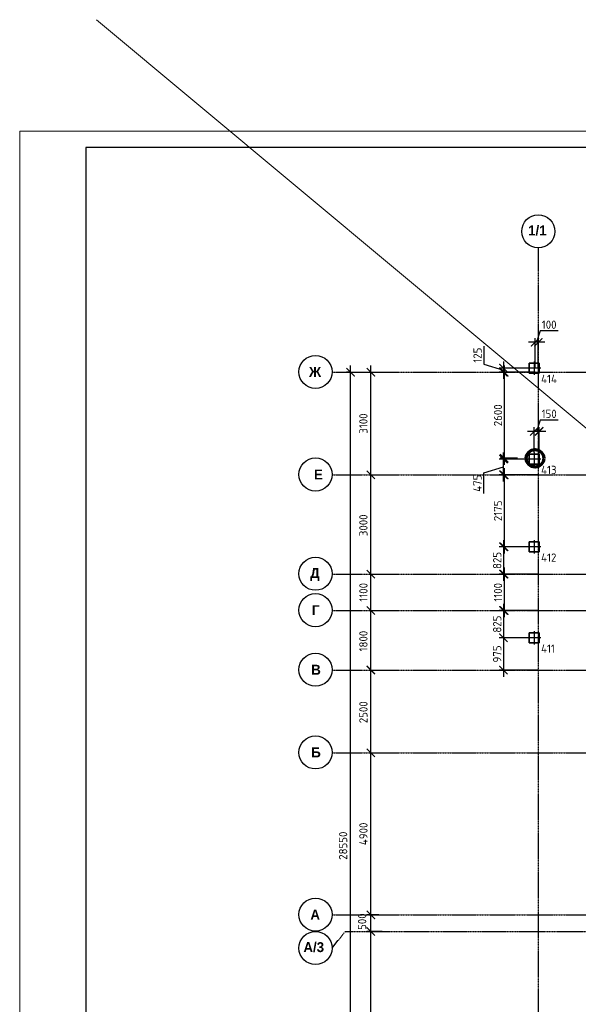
# Model space of a CAD drawing. Header units: millimetres. Extents: x -93479 to 1057970, y -66333 to 172656.
# Tile 223 of 256: x 340558 to 357436, y 34715 to 64471. Entities that reach past the tile are written whole.
import ezdxf

# ---------------------------------------------------------------- set-up
doc = ezdxf.new("R2010")
doc.units = ezdxf.units.MM
for name, pattern in [('______5', [1100, 800, -100, 100, -100]), ('DASHDOT', [25.4, 12.7, -6.35, 0, -6.35]), ('осевая', [50.8, 31.75, -6.35, 6.35, -6.35])]:
    doc.linetypes.add(name, pattern=pattern)
doc.layers.add('SVAI', color=7, linetype='Continuous')
doc.layers.add('ТОЛСТЫЕ_ОСНОВНЫЕ', color=6, linetype='Continuous')
for name, color, linetype, lineweight in [('КО_оси', 1, 'DASHDOT', 25), ('КО_осн_тон', 183, 'Continuous', 25), ('КО_фундаменты', 2, 'Continuous', 50), ('Оси', 40, '______5', 18), ('РАЗМЕРЫ', 7, 'Continuous', 9), ('СПДС_РАЗМЕРЫ', 152, 'Continuous', 25), ('ТОНКИЕ', 7, 'Continuous', 9)]:
    doc.layers.add(name, color=color, linetype=linetype, lineweight=lineweight)
doc.styles.add('GOST-2.304_Type-B', font='GOST_Common.ttf')
doc.styles.add('MtXpl_Century Gothic', font='GOTHICB.TTF', dxfattribs={"height": 0.2})
doc.styles.add('ГОСТ', font='GOST_Common.ttf')
doc.dimstyles.new('СПДС', dxfattribs={"dimscale": 100, "dimtxt": 2.5, "dimasz": 2.5, "dimexe": 1.25, "dimexo": 0, "dimtad": 1, "dimdec": 0, "dimtxsty": 'GOST-2.304_Type-B', "dimblk": 'ARCHTICK', "dimcen": 2.5, "dimdle": 2, "dimadec": 0, "dimazin": 2, "dimtfac": 0.75, "dimtdec": 0, "dimtmove": 1, "dimatfit": 3, "dimfxl": 1, "dimtolj": 1, "dimarcsym": 1})

# ---------------------------------------------------------------- blocks, each defined once
blk = doc.blocks.new('*U1948')
at = {"layer": 'ТОЛСТЫЕ_ОСНОВНЫЕ', "color": 7}
blk.add_lwpolyline([(20, 5), (836, 5), (836, 589), (20, 589)], close=True, dxfattribs=at)
at = {"layer": 'ТОНКИЕ', "color": 7}
blk.add_lwpolyline([(0, 0), (841, 0), (841, 594), (0, 594)], close=True, dxfattribs=at)
blk = doc.blocks.new('_ArchTick')
at = {"color": 0, "linetype": 'ByBlock', "const_width": 0.15}
blk.add_lwpolyline([(-0.5, -0.5), (0.5, 0.5)], dxfattribs=at)
blk = doc.blocks.new('*D2013')
at = {"layer": 'DEFPOINTS', "color": 0, "ltscale": 100, "transparency": 16777216}
for p in [(-11259, -3607), (-11259, -3607), (-11259, -32157)]:
    blk.add_point(p, dxfattribs=at)
at = {"layer": 'СПДС_РАЗМЕРЫ', "color": 0, "lineweight": -2, "transparency": 16777216}
for p, q in [((-11259, -32357), (-11259, -3407)), ((-11259, -3607), (-11384, -3607)), ((-11259, -32157), (-11384, -32157))]:
    blk.add_line(p, q, dxfattribs=at)
at = {"layer": 'СПДС_РАЗМЕРЫ', "color": 0, "lineweight": -2, "ltscale": 100, "transparency": 16777216, "xscale": 250, "yscale": 250, "zscale": 250}
for p, rotation in [((-11259, -3607), 90), ((-11259, -32157), 270)]:
    blk.add_blockref('_ArchTick', p, dxfattribs=dict(at, rotation=rotation))
at = {"layer": 'СПДС_РАЗМЕРЫ', "color": 0, "ltscale": 100, "transparency": 16777216, "insert": (-11484, -17915), "char_height": 250, "attachment_point": 5, "rotation": 90, "style": 'GOST-2.304_Type-B'}
blk.add_mtext('\\A1;28550', dxfattribs=at)
blk = doc.blocks.new('*D2016')
at = {"layer": 'DEFPOINTS', "color": 0, "ltscale": 100, "transparency": 16777216}
for p in [(-10646, -20507), (-10646, -20507), (-10646, -26007)]:
    blk.add_point(p, dxfattribs=at)
at = {"layer": 'СПДС_РАЗМЕРЫ', "color": 0, "lineweight": -2, "transparency": 16777216}
for p, q in [((-10646, -26207), (-10646, -20307)), ((-10646, -20507), (-10521, -20507)), ((-10646, -26007), (-10521, -26007))]:
    blk.add_line(p, q, dxfattribs=at)
at = {"layer": 'СПДС_РАЗМЕРЫ', "color": 0, "lineweight": -2, "ltscale": 100, "transparency": 16777216, "xscale": 250, "yscale": 250, "zscale": 250}
for p, rotation in [((-10646, -20507), 90), ((-10646, -26007), 270)]:
    blk.add_blockref('_ArchTick', p, dxfattribs=dict(at, rotation=rotation))
at = {"layer": 'СПДС_РАЗМЕРЫ', "color": 0, "ltscale": 100, "transparency": 16777216, "insert": (-10871, -23282), "char_height": 250, "attachment_point": 5, "rotation": 90, "style": 'GOST-2.304_Type-B'}
blk.add_mtext('\\A1;5500', dxfattribs=at)
blk = doc.blocks.new('*D2017')
at = {"layer": 'DEFPOINTS', "color": 0, "ltscale": 100, "transparency": 16777216}
for p in [(-10646, -15107), (-10646, -15107), (-10646, -20007)]:
    blk.add_point(p, dxfattribs=at)
at = {"layer": 'СПДС_РАЗМЕРЫ', "color": 0, "lineweight": -2, "transparency": 16777216}
for p, q in [((-10646, -20207), (-10646, -14907)), ((-10646, -15107), (-10521, -15107)), ((-10646, -20007), (-10521, -20007))]:
    blk.add_line(p, q, dxfattribs=at)
at = {"layer": 'СПДС_РАЗМЕРЫ', "color": 0, "lineweight": -2, "ltscale": 100, "transparency": 16777216, "xscale": 250, "yscale": 250, "zscale": 250}
for p, rotation in [((-10646, -15107), 90), ((-10646, -20007), 270)]:
    blk.add_blockref('_ArchTick', p, dxfattribs=dict(at, rotation=rotation))
at = {"layer": 'СПДС_РАЗМЕРЫ', "color": 0, "ltscale": 100, "transparency": 16777216, "insert": (-10871, -17557), "char_height": 250, "attachment_point": 5, "rotation": 90, "style": 'GOST-2.304_Type-B'}
blk.add_mtext('\\A1;4900', dxfattribs=at)
blk = doc.blocks.new('*D2018')
at = {"layer": 'DEFPOINTS', "color": 0, "ltscale": 100, "transparency": 16777216}
for p in [(-10646, -12607), (-10646, -12607), (-10646, -15107)]:
    blk.add_point(p, dxfattribs=at)
at = {"layer": 'СПДС_РАЗМЕРЫ', "color": 0, "lineweight": -2, "transparency": 16777216}
for p, q in [((-10646, -15307), (-10646, -12407)), ((-10646, -12607), (-10521, -12607)), ((-10646, -15107), (-10521, -15107))]:
    blk.add_line(p, q, dxfattribs=at)
at = {"layer": 'СПДС_РАЗМЕРЫ', "color": 0, "lineweight": -2, "ltscale": 100, "transparency": 16777216, "xscale": 250, "yscale": 250, "zscale": 250}
for p, rotation in [((-10646, -12607), 90), ((-10646, -15107), 270)]:
    blk.add_blockref('_ArchTick', p, dxfattribs=dict(at, rotation=rotation))
at = {"layer": 'СПДС_РАЗМЕРЫ', "color": 0, "ltscale": 100, "transparency": 16777216, "insert": (-10871, -13882), "char_height": 250, "attachment_point": 5, "rotation": 90, "style": 'GOST-2.304_Type-B'}
blk.add_mtext('\\A1;2500', dxfattribs=at)
blk = doc.blocks.new('*D2019')
at = {"layer": 'DEFPOINTS', "color": 0, "ltscale": 100, "transparency": 16777216}
for p in [(-10646, -10807), (-10646, -10807), (-10646, -12607)]:
    blk.add_point(p, dxfattribs=at)
at = {"layer": 'СПДС_РАЗМЕРЫ', "color": 0, "lineweight": -2, "transparency": 16777216}
for p, q in [((-10646, -12807), (-10646, -10607)), ((-10646, -10807), (-10521, -10807)), ((-10646, -12607), (-10521, -12607))]:
    blk.add_line(p, q, dxfattribs=at)
at = {"layer": 'СПДС_РАЗМЕРЫ', "color": 0, "lineweight": -2, "ltscale": 100, "transparency": 16777216, "xscale": 250, "yscale": 250, "zscale": 250}
for p, rotation in [((-10646, -10807), 90), ((-10646, -12607), 270)]:
    blk.add_blockref('_ArchTick', p, dxfattribs=dict(at, rotation=rotation))
at = {"layer": 'СПДС_РАЗМЕРЫ', "color": 0, "ltscale": 100, "transparency": 16777216, "insert": (-10871, -11732), "char_height": 250, "attachment_point": 5, "rotation": 90, "style": 'GOST-2.304_Type-B'}
blk.add_mtext('\\A1;1800', dxfattribs=at)
blk = doc.blocks.new('*D2020')
at = {"layer": 'DEFPOINTS', "color": 0, "ltscale": 100, "transparency": 16777216}
for p in [(-10646, -9707), (-10646, -9707), (-10646, -10807)]:
    blk.add_point(p, dxfattribs=at)
at = {"layer": 'СПДС_РАЗМЕРЫ', "color": 0, "lineweight": -2, "transparency": 16777216}
for p, q in [((-10646, -11007), (-10646, -9507)), ((-10646, -9707), (-10521, -9707)), ((-10646, -10807), (-10521, -10807))]:
    blk.add_line(p, q, dxfattribs=at)
at = {"layer": 'СПДС_РАЗМЕРЫ', "color": 0, "lineweight": -2, "ltscale": 100, "transparency": 16777216, "xscale": 250, "yscale": 250, "zscale": 250}
for p, rotation in [((-10646, -9707), 90), ((-10646, -10807), 270)]:
    blk.add_blockref('_ArchTick', p, dxfattribs=dict(at, rotation=rotation))
at = {"layer": 'СПДС_РАЗМЕРЫ', "color": 0, "ltscale": 100, "transparency": 16777216, "insert": (-10871, -10257), "char_height": 250, "attachment_point": 5, "rotation": 90, "style": 'GOST-2.304_Type-B'}
blk.add_mtext('\\A1;1100', dxfattribs=at)
blk = doc.blocks.new('*D2021')
at = {"layer": 'DEFPOINTS', "color": 0, "ltscale": 100, "transparency": 16777216}
for p in [(-10646, -6707), (-10646, -6707), (-10646, -9707)]:
    blk.add_point(p, dxfattribs=at)
at = {"layer": 'СПДС_РАЗМЕРЫ', "color": 0, "lineweight": -2, "transparency": 16777216}
for p, q in [((-10646, -9907), (-10646, -6507)), ((-10646, -6707), (-10521, -6707)), ((-10646, -9707), (-10521, -9707))]:
    blk.add_line(p, q, dxfattribs=at)
at = {"layer": 'СПДС_РАЗМЕРЫ', "color": 0, "lineweight": -2, "ltscale": 100, "transparency": 16777216, "xscale": 250, "yscale": 250, "zscale": 250}
for p, rotation in [((-10646, -6707), 90), ((-10646, -9707), 270)]:
    blk.add_blockref('_ArchTick', p, dxfattribs=dict(at, rotation=rotation))
at = {"layer": 'СПДС_РАЗМЕРЫ', "color": 0, "ltscale": 100, "transparency": 16777216, "insert": (-10871, -8232), "char_height": 250, "attachment_point": 5, "rotation": 90, "style": 'GOST-2.304_Type-B'}
blk.add_mtext('\\A1;3000', dxfattribs=at)
blk = doc.blocks.new('*D2022')
at = {"layer": 'DEFPOINTS', "color": 0, "ltscale": 100, "transparency": 16777216}
for p in [(-11070, -3607), (-10646, -3607), (-10646, -6707)]:
    blk.add_point(p, dxfattribs=at)
at = {"layer": 'СПДС_РАЗМЕРЫ', "color": 0, "lineweight": -2, "transparency": 16777216}
for p, q in [((-10646, -6907), (-10646, -3407)), ((-11070, -3607), (-10521, -3607)), ((-10646, -6707), (-10521, -6707))]:
    blk.add_line(p, q, dxfattribs=at)
at = {"layer": 'СПДС_РАЗМЕРЫ', "color": 0, "lineweight": -2, "ltscale": 100, "transparency": 16777216, "xscale": 250, "yscale": 250, "zscale": 250}
for p, rotation in [((-10646, -3607), 90), ((-10646, -6707), 270)]:
    blk.add_blockref('_ArchTick', p, dxfattribs=dict(at, rotation=rotation))
at = {"layer": 'СПДС_РАЗМЕРЫ', "color": 0, "ltscale": 100, "transparency": 16777216, "insert": (-10871, -5157), "char_height": 250, "attachment_point": 5, "rotation": 90, "style": 'GOST-2.304_Type-B'}
blk.add_mtext('\\A1;3100', dxfattribs=at)
blk = doc.blocks.new('*D2040')
at = {"layer": 'DEFPOINTS', "color": 0, "ltscale": 100, "transparency": 16777216}
for p in [(-10646, -20007), (-10410, -20007), (-10308, -20507)]:
    blk.add_point(p, dxfattribs=at)
at = {"layer": 'СПДС_РАЗМЕРЫ', "color": 0, "lineweight": -2, "transparency": 16777216}
for p, q in [((-10646, -20707), (-10646, -19807)), ((-10410, -20007), (-10771, -20007)), ((-10308, -20507), (-10771, -20507))]:
    blk.add_line(p, q, dxfattribs=at)
at = {"layer": 'СПДС_РАЗМЕРЫ', "color": 0, "lineweight": -2, "ltscale": 100, "transparency": 16777216, "xscale": 250, "yscale": 250, "zscale": 250}
for p, rotation in [((-10646, -20007), 90), ((-10646, -20507), 270)]:
    blk.add_blockref('_ArchTick', p, dxfattribs=dict(at, rotation=rotation))
at = {"layer": 'СПДС_РАЗМЕРЫ', "color": 0, "ltscale": 100, "transparency": 16777216, "insert": (-10910, -20209), "char_height": 250, "attachment_point": 5, "rotation": 90, "style": 'GOST-2.304_Type-B'}
blk.add_mtext('\\A1;500', dxfattribs=at)
blk = doc.blocks.new('Свайка')
at = {"layer": 'КО_оси', "color": 7, "ltscale": 100}
for p, q in [((200, 0), (-200, 0)), ((0, 200), (0, -200))]:
    blk.add_line(p, q, dxfattribs=at)
at = {"layer": 'КО_фундаменты', "color": 7, "lineweight": 35, "ltscale": 100}
for p, q in [((150, 150), (-150, 150)), ((-150, 150), (-150, -150)), ((150, -150), (150, 150)), ((-150, -150), (150, -150))]:
    blk.add_line(p, q, dxfattribs=at)
blk = doc.blocks.new('*D307')
at = {"layer": 'DEFPOINTS', "color": 0, "ltscale": 100, "transparency": 16777216}
for p in [(356103, 53941), (355173, 53816), (356103, 53816)]:
    blk.add_point(p, dxfattribs=at)
at = {"layer": 'РАЗМЕРЫ', "color": 0, "lineweight": -2, "transparency": 16777216}
for p, q in [((354579, 54607), (354579, 54057)), ((354579, 54057), (355173, 53879)), ((356103, 53941), (355048, 53941)), ((355173, 54141), (355173, 53616)), ((356103, 53816), (355048, 53816))]:
    blk.add_line(p, q, dxfattribs=at)
at = {"layer": 'РАЗМЕРЫ', "color": 0, "lineweight": -2, "ltscale": 100, "transparency": 16777216, "xscale": 250, "yscale": 250, "zscale": 250}
for p, rotation in [((355173, 53941), 270), ((355173, 53816), 90)]:
    blk.add_blockref('_ArchTick', p, dxfattribs=dict(at, rotation=rotation))
at = {"layer": 'РАЗМЕРЫ', "color": 0, "ltscale": 100, "transparency": 16777216, "insert": (354391, 54332), "char_height": 250, "attachment_point": 5, "rotation": 90, "style": 'GOST-2.304_Type-B'}
blk.add_mtext('\\A1;125', dxfattribs=at)
blk = doc.blocks.new('*D308')
at = {"layer": 'DEFPOINTS', "color": 0, "ltscale": 100, "transparency": 16777216}
for p in [(356128, 54722), (356128, 53966), (356228, 53966)]:
    blk.add_point(p, dxfattribs=at)
at = {"layer": 'РАЗМЕРЫ', "color": 0, "lineweight": -2, "transparency": 16777216}
for p, q in [((356281, 55066), (356178, 54722)), ((356832, 55066), (356281, 55066)), ((356128, 53966), (356128, 54847)), ((356228, 53966), (356228, 54847)), ((356428, 54722), (355928, 54722))]:
    blk.add_line(p, q, dxfattribs=at)
at = {"layer": 'РАЗМЕРЫ', "color": 0, "lineweight": -2, "ltscale": 100, "transparency": 16777216, "xscale": 250, "yscale": 250, "zscale": 250}
blk.add_blockref('_ArchTick', (356128, 54722), dxfattribs=at)
at = {"layer": 'РАЗМЕРЫ', "color": 0, "lineweight": -2, "ltscale": 100, "transparency": 16777216, "xscale": 250, "yscale": 250, "zscale": 250, "rotation": 180}
blk.add_blockref('_ArchTick', (356228, 54722), dxfattribs=at)
at = {"layer": 'РАЗМЕРЫ', "color": 0, "ltscale": 100, "transparency": 16777216, "insert": (356556, 55253), "char_height": 250, "attachment_point": 5, "style": 'GOST-2.304_Type-B'}
blk.add_mtext('\\A1;100', dxfattribs=at)
blk = doc.blocks.new('*D309')
at = {"layer": 'DEFPOINTS', "color": 0, "ltscale": 100, "transparency": 16777216}
for p in [(355173, 51191), (356103, 51191), (356228, 50716)]:
    blk.add_point(p, dxfattribs=at)
at = {"layer": 'РАЗМЕРЫ', "color": 0, "lineweight": -2, "transparency": 16777216}
for p, q in [((356103, 51191), (355048, 51191)), ((355173, 50516), (355173, 51391)), ((354578, 50775), (355173, 50954)), ((354578, 50150), (354578, 50775)), ((356228, 50716), (355048, 50716))]:
    blk.add_line(p, q, dxfattribs=at)
at = {"layer": 'РАЗМЕРЫ', "color": 0, "lineweight": -2, "ltscale": 100, "transparency": 16777216, "xscale": 250, "yscale": 250, "zscale": 250}
for p, rotation in [((355173, 51191), 90), ((355173, 50716), 270)]:
    blk.add_blockref('_ArchTick', p, dxfattribs=dict(at, rotation=rotation))
at = {"layer": 'РАЗМЕРЫ', "color": 0, "ltscale": 100, "transparency": 16777216, "insert": (354390, 50463), "char_height": 250, "attachment_point": 5, "rotation": 90, "style": 'GOST-2.304_Type-B'}
blk.add_mtext('\\A1;475', dxfattribs=at)
blk = doc.blocks.new('*D310')
at = {"layer": 'DEFPOINTS', "color": 0, "ltscale": 100, "transparency": 16777216}
for p in [(356103, 52029), (356103, 51391), (356253, 51191)]:
    blk.add_point(p, dxfattribs=at)
at = {"layer": 'РАЗМЕРЫ', "color": 0, "lineweight": -2, "transparency": 16777216}
for p, q in [((356281, 52373), (356178, 52029)), ((356832, 52373), (356281, 52373)), ((356103, 51391), (356103, 52154)), ((356253, 51191), (356253, 52154)), ((356453, 52029), (355903, 52029))]:
    blk.add_line(p, q, dxfattribs=at)
at = {"layer": 'РАЗМЕРЫ', "color": 0, "lineweight": -2, "ltscale": 100, "transparency": 16777216, "xscale": 250, "yscale": 250, "zscale": 250, "rotation": 180}
blk.add_blockref('_ArchTick', (356103, 52029), dxfattribs=at)
at = {"layer": 'РАЗМЕРЫ', "color": 0, "lineweight": -2, "ltscale": 100, "transparency": 16777216, "xscale": 250, "yscale": 250, "zscale": 250}
blk.add_blockref('_ArchTick', (356253, 52029), dxfattribs=at)
at = {"layer": 'РАЗМЕРЫ', "color": 0, "ltscale": 100, "transparency": 16777216, "insert": (356556, 52560), "char_height": 250, "attachment_point": 5, "style": 'GOST-2.304_Type-B'}
blk.add_mtext('\\A1;150', dxfattribs=at)
blk = doc.blocks.new('*D311')
at = {"layer": 'DEFPOINTS', "color": 0, "ltscale": 100, "transparency": 16777216}
for p in [(356069, 50716), (355198, 48541), (356103, 48541)]:
    blk.add_point(p, dxfattribs=at)
at = {"layer": 'РАЗМЕРЫ', "color": 0, "lineweight": -2, "transparency": 16777216}
for p, q in [((355198, 50916), (355198, 48341)), ((356069, 50716), (355073, 50716)), ((356103, 48541), (355073, 48541))]:
    blk.add_line(p, q, dxfattribs=at)
at = {"layer": 'РАЗМЕРЫ', "color": 0, "lineweight": -2, "ltscale": 100, "transparency": 16777216, "xscale": 250, "yscale": 250, "zscale": 250}
for p, rotation in [((355198, 50716), 90), ((355198, 48541), 270)]:
    blk.add_blockref('_ArchTick', p, dxfattribs=dict(at, rotation=rotation))
at = {"layer": 'РАЗМЕРЫ', "color": 0, "ltscale": 100, "transparency": 16777216, "insert": (355010, 49629), "char_height": 250, "attachment_point": 5, "rotation": 90, "style": 'GOST-2.304_Type-B'}
blk.add_mtext('\\A1;2175', dxfattribs=at)
blk = doc.blocks.new('*D312')
at = {"layer": 'DEFPOINTS', "color": 0, "ltscale": 100, "transparency": 16777216}
for p in [(356103, 48541), (355173, 47716), (356228, 47716)]:
    blk.add_point(p, dxfattribs=at)
at = {"layer": 'РАЗМЕРЫ', "color": 0, "lineweight": -2, "transparency": 16777216}
for p, q in [((356103, 48541), (355048, 48541)), ((355173, 48741), (355173, 47516)), ((356228, 47716), (355048, 47716))]:
    blk.add_line(p, q, dxfattribs=at)
at = {"layer": 'РАЗМЕРЫ', "color": 0, "lineweight": -2, "ltscale": 100, "transparency": 16777216, "xscale": 250, "yscale": 250, "zscale": 250}
for p, rotation in [((355173, 48541), 90), ((355173, 47716), 270)]:
    blk.add_blockref('_ArchTick', p, dxfattribs=dict(at, rotation=rotation))
at = {"layer": 'РАЗМЕРЫ', "color": 0, "ltscale": 100, "transparency": 16777216, "insert": (354985, 48129), "char_height": 250, "attachment_point": 5, "rotation": 90, "style": 'GOST-2.304_Type-B'}
blk.add_mtext('\\A1;825', dxfattribs=at)
blk = doc.blocks.new('*D313')
at = {"layer": 'DEFPOINTS', "color": 0, "ltscale": 100, "transparency": 16777216}
for p in [(356228, 47716), (355198, 46616), (356228, 46616)]:
    blk.add_point(p, dxfattribs=at)
at = {"layer": 'РАЗМЕРЫ', "color": 0, "lineweight": -2, "transparency": 16777216}
for p, q in [((355198, 47916), (355198, 46416)), ((356228, 47716), (355073, 47716)), ((356228, 46616), (355073, 46616))]:
    blk.add_line(p, q, dxfattribs=at)
at = {"layer": 'РАЗМЕРЫ', "color": 0, "lineweight": -2, "ltscale": 100, "transparency": 16777216, "xscale": 250, "yscale": 250, "zscale": 250}
for p, rotation in [((355198, 47716), 90), ((355198, 46616), 270)]:
    blk.add_blockref('_ArchTick', p, dxfattribs=dict(at, rotation=rotation))
at = {"layer": 'РАЗМЕРЫ', "color": 0, "ltscale": 100, "transparency": 16777216, "insert": (355010, 47166), "char_height": 250, "attachment_point": 5, "rotation": 90, "style": 'GOST-2.304_Type-B'}
blk.add_mtext('\\A1;1100', dxfattribs=at)
blk = doc.blocks.new('*D314')
at = {"layer": 'DEFPOINTS', "color": 0, "ltscale": 100, "transparency": 16777216}
for p in [(356228, 46616), (355173, 45791), (356103, 45791)]:
    blk.add_point(p, dxfattribs=at)
at = {"layer": 'РАЗМЕРЫ', "color": 0, "lineweight": -2, "transparency": 16777216}
for p, q in [((355173, 46816), (355173, 45591)), ((356228, 46616), (355048, 46616)), ((356103, 45791), (355048, 45791))]:
    blk.add_line(p, q, dxfattribs=at)
at = {"layer": 'РАЗМЕРЫ', "color": 0, "lineweight": -2, "ltscale": 100, "transparency": 16777216, "xscale": 250, "yscale": 250, "zscale": 250}
for p, rotation in [((355173, 46616), 90), ((355173, 45791), 270)]:
    blk.add_blockref('_ArchTick', p, dxfattribs=dict(at, rotation=rotation))
at = {"layer": 'РАЗМЕРЫ', "color": 0, "ltscale": 100, "transparency": 16777216, "insert": (354985, 46204), "char_height": 250, "attachment_point": 5, "rotation": 90, "style": 'GOST-2.304_Type-B'}
blk.add_mtext('\\A1;825', dxfattribs=at)
blk = doc.blocks.new('*D315')
at = {"layer": 'DEFPOINTS', "color": 0, "ltscale": 100, "transparency": 16777216}
for p in [(356103, 45791), (355173, 44816), (356228, 44816)]:
    blk.add_point(p, dxfattribs=at)
at = {"layer": 'РАЗМЕРЫ', "color": 0, "lineweight": -2, "transparency": 16777216}
for p, q in [((355173, 45991), (355173, 44616)), ((356103, 45791), (355048, 45791)), ((356228, 44816), (355048, 44816))]:
    blk.add_line(p, q, dxfattribs=at)
at = {"layer": 'РАЗМЕРЫ', "color": 0, "lineweight": -2, "ltscale": 100, "transparency": 16777216, "xscale": 250, "yscale": 250, "zscale": 250}
for p, rotation in [((355173, 45791), 90), ((355173, 44816), 270)]:
    blk.add_blockref('_ArchTick', p, dxfattribs=dict(at, rotation=rotation))
at = {"layer": 'РАЗМЕРЫ', "color": 0, "ltscale": 100, "transparency": 16777216, "insert": (354985, 45304), "char_height": 250, "attachment_point": 5, "rotation": 90, "style": 'GOST-2.304_Type-B'}
blk.add_mtext('\\A1;975', dxfattribs=at)
blk = doc.blocks.new('*D324')
at = {"layer": 'DEFPOINTS', "color": 0, "ltscale": 100, "transparency": 16777216}
for p in [(356128, 53816), (355198, 51216), (355601, 51216)]:
    blk.add_point(p, dxfattribs=at)
at = {"layer": 'РАЗМЕРЫ', "color": 0, "lineweight": -2, "transparency": 16777216}
for p, q in [((355198, 54016), (355198, 51016)), ((356128, 53816), (355073, 53816)), ((355601, 51216), (355073, 51216))]:
    blk.add_line(p, q, dxfattribs=at)
at = {"layer": 'РАЗМЕРЫ', "color": 0, "lineweight": -2, "ltscale": 100, "transparency": 16777216, "xscale": 250, "yscale": 250, "zscale": 250}
for p, rotation in [((355198, 53816), 90), ((355198, 51216), 270)]:
    blk.add_blockref('_ArchTick', p, dxfattribs=dict(at, rotation=rotation))
at = {"layer": 'РАЗМЕРЫ', "color": 0, "ltscale": 100, "transparency": 16777216, "insert": (355010, 52516), "char_height": 250, "attachment_point": 5, "rotation": 90, "style": 'GOST-2.304_Type-B'}
blk.add_mtext('\\A1;2600', dxfattribs=at)
blk = doc.blocks.new('оси')
at = {"color": 7, "linetype": 'ByBlock', "lineweight": -2}
for centre in [(-5586.9, 651.4), (-12318.7, -3596.8), (-12318.7, -6696.8), (-12318.7, -9696.8), (-12318.7, -10796.8), (-12318.7, -12596.8), (-12318.7, -15096.8), (-12318.7, -19996.8), (-12318.7, -21006.8)]:
    blk.add_circle(centre, 500, dxfattribs=at)
at = {"layer": 'Оси', "color": 7, "linetype": 'осевая', "lineweight": 25, "transparency": 33554687}
for p, q in [((-5586.3, 151.4), (-5586.3, -36280.2)), ((-11815.1, -3606.9), (53620.6, -3606.9)), ((-11815.1, -6706.9), (53620.6, -6706.9)), ((-11815.1, -9706.9), (53620.6, -9706.9)), ((-11815.1, -10806.9), (53620.6, -10806.9)), ((-11815.1, -12606.9), (53620.6, -12606.9)), ((-11815.1, -15106.9), (53620.6, -15106.9)), ((-11815.1, -20006.9), (53620.6, -20006.9)), ((-11818.7, -21006.8), (-11416.6, -20506.9)), ((-11416.6, -20506.9), (53620.6, -20506.9))]:
    blk.add_line(p, q, dxfattribs=at)
at = {"layer": 'Оси', "color": 7, "lineweight": 25, "transparency": 33554687, "style": 'MtXpl_Century Gothic'}
for s, p in [('1/1', (-5894.7, 528.1)), ('Ж', (-12513.9, -3746.8)), (' Е', (-12476.2, -6846.8)), ('Д', (-12479.5, -9824.4)), ('Г', (-12427.1, -10946.8)), ('В', (-12446.9, -12746.8)), ('Б', (-12446.4, -15246.8)), ('А', (-12473.3, -20146.8)), ('А/3', (-12684, -21130.1))]:
    blk.add_text(s, height=300, dxfattribs=at).set_placement(p)
at = {"layer": 'СПДС_РАЗМЕРЫ', "color": 7}
for base, p1, p2, picture, middle in [((-11258.9, -3606.9), (-11258.9, -32156.9), (-11258.9, -3606.9), '*D2013', (-11258.9, -17914.5)), ((-10646.3, -3606.9), (-10646.3, -6706.9), (-11069.8, -3606.9), '*D2022', (-10646.3, -5156.9)), ((-10646.3, -6706.9), (-10646.3, -9706.9), (-10646.3, -6706.9), '*D2021', (-10646.3, -8232.1)), ((-10646.3, -9706.9), (-10646.3, -10806.9), (-10646.3, -9706.9), '*D2020', (-10646.3, -10256.9)), ((-10646.3, -10806.9), (-10646.3, -12606.9), (-10646.3, -10806.9), '*D2019', (-10646.3, -11732.1)), ((-10646.3, -12606.9), (-10646.3, -15106.9), (-10646.3, -12606.9), '*D2018', (-10646.3, -13882.1)), ((-10646.3, -15106.9), (-10646.3, -20006.9), (-10646.3, -15106.9), '*D2017', (-10646.3, -17556.9)), ((-10646.3, -20506.9), (-10646.3, -26006.9), (-10646.3, -20506.9), '*D2016', (-10646.3, -23282.1))]:
    dim = blk.add_linear_dim(base=base, p1=p1, p2=p2, angle=90, dimstyle='СПДС', override={"dimgap": 1}, dxfattribs=at)
    dim.commit()
    dim.dimension.update_dxf_attribs({"geometry": picture, "text_midpoint": middle, "dimtype": 160})
dim = blk.add_linear_dim(base=(-10646.3, -20006.9), p1=(-10308.5, -20506.9), p2=(-10410.2, -20006.9), angle=90, dimstyle='СПДС', dxfattribs=at)
dim.commit()
dim.dimension.update_dxf_attribs({"geometry": '*D2040', "text_midpoint": (-10722.7, -20209.4), "dimtype": 160})

msp = doc.modelspace()

# ---------------------------------------------------------------- linework, layer by layer
at = {"layer": 'SVAI', "color": 7, "lineweight": 70, "ltscale": 100}
msp.add_circle((356128.1, 51216.3), 265.4, dxfattribs=at)
at = {"layer": 'РАЗМЕРЫ', "color": 240, "ltscale": 100, "true_color": 0xed1f24}
msp.add_line((342876.7, 64470.9), (425592.8, -4553.7), dxfattribs=at)

# ---------------------------------------------------------------- block references
at = {"xscale": 100, "yscale": 100, "zscale": 100}
msp.add_blockref('*U1948', (340557.7, 1704.9), dxfattribs=at)
at = {"color": 7}
msp.add_blockref('оси', (361814.4, 57423.2), dxfattribs=at)
at = {"layer": 'КО_оси', "color": 7}
for p in [(356103.1, 53941.3, -360), (356103.1, 51191.3, -360), (356103.1, 48541.3, -360), (356103.1, 45791.3, -360)]:
    msp.add_blockref('Свайка', p, dxfattribs=at)

# ---------------------------------------------------------------- texts
at = {"layer": 'КО_осн_тон', "color": 7, "style": 'ГОСТ'}
for s, p in [('414', (356312.3, 53489.7)), ('413', (356312.3, 50739.7)), ('412', (356312.3, 48089.7)), ('411', (356312.3, 45339.7))]:
    msp.add_text(s, height=250, dxfattribs=at).set_placement(p)

# ---------------------------------------------------------------- dimensions: what is measured, and where the dimension line sits
at = {"layer": 'РАЗМЕРЫ', "color": 7}
for base, p1, p2, picture, middle in [((356128.1, 54721.8), (356228.1, 53966.3), (356128.1, 53966.3), '*D308', (356343.7, 55253.3)), ((356103.1, 52028.8, -360), (356253.1, 51191.3, -360), (356103.1, 51391.3, -360), '*D310', (356343.7, 52560.3, -360))]:
    dim = msp.add_linear_dim(base=base, p1=p1, p2=p2, dimstyle='СПДС', dxfattribs=at)
    dim.commit()
    dim.dimension.update_dxf_attribs({"geometry": picture, "text_midpoint": middle})
for base, p1, p2, picture, middle in [((355172.9, 53816.3), (356103.1, 53941.3, -360), (356103.1, 53816.3), '*D307', (354391.2, 54119.5)), ((355197.9, 51216.3), (356128.1, 53816.3), (355600.5, 51216.3), '*D324', (355010.3, 52516.3)), ((355172.9, 51191.3), (356228.1, 50716.3), (356103.1, 51191.3, -360), '*D309', (354390.2, 50712.8)), ((355197.9, 48541.3), (356069.3, 50716.3), (356103.1, 48541.3, -360), '*D311', (355010, 49628.8)), ((355172.9, 47716.3), (356103.1, 48541.3, -360), (356228.1, 47716.3), '*D312', (354985.3, 48128.8)), ((355197.9, 46616.3), (356228.1, 47716.3), (356228.1, 46616.3), '*D313', (355010.3, 47166.3)), ((355172.9, 45791.3), (356228.1, 46616.3), (356103.1, 45791.3, -360), '*D314', (354985.3, 46203.8)), ((355172.9, 44816.3), (356103.1, 45791.3, -360), (356228.1, 44816.3), '*D315', (354985, 45303.8))]:
    dim = msp.add_linear_dim(base=base, p1=p1, p2=p2, angle=90, dimstyle='СПДС', dxfattribs=at)
    dim.commit()
    dim.dimension.update_dxf_attribs({"geometry": picture, "text_midpoint": middle})

doc.saveas('drawing.dxf')
